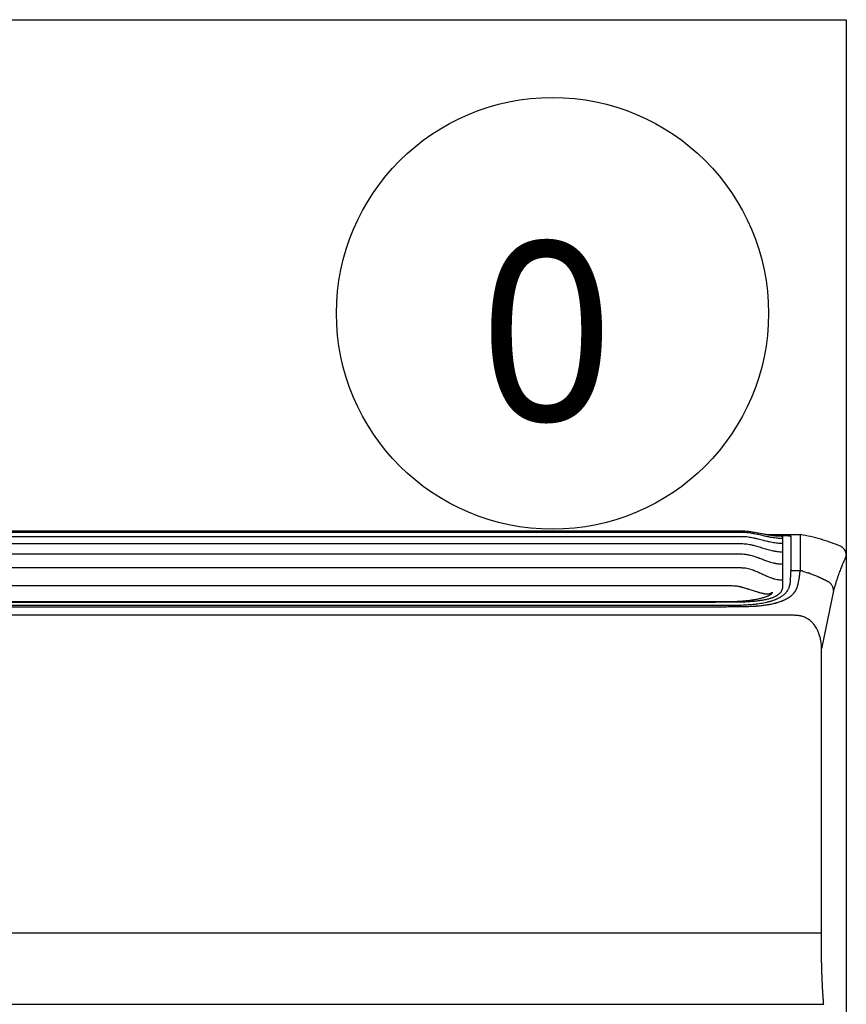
# Model space of a CAD drawing. Header units: inches. Extents: x 67073 to 287261, y -76160 to 48412.
# Tile 45 of 117: x 83806 to 83836, y -42237 to -42200. Entities that reach past the tile are written whole.
import ezdxf
from ezdxf.enums import TextEntityAlignment as Align

# ---------------------------------------------------------------- set-up
doc = ezdxf.new("R2010")
doc.units = ezdxf.units.IN
doc.header["$MEASUREMENT"] = 0
doc.layers.add('DVM_INDOOR', color=7, linetype='Continuous')
doc.layers.add('DVM_USER', color=7, linetype='Continuous')
doc.styles.add('DVM_EXPORT', font='malgun.ttf')

# ---------------------------------------------------------------- blocks, each defined once
blk = doc.blocks.new('RAC_ID_WM_AIRISE_WF_820x299x215_WF_F')
at = {"layer": 'DVM_INDOOR', "color": 0}
for p, q in [((-357.01, 0), (357.01, 0)), ((357.01, -0.8), (-357.06, -0.8)), ((357.01, -2.97), (-357.01, -2.97)), ((370.1, -1.92), (386.68, -1.92)), ((377.73, -3.01), (377.73, -28.05)), ((386.68, -1.92), (386.66, -20.02)), ((357.01, -6.63), (-357.01, -6.63)), ((357.01, -11.88), (-357.01, -11.88)), ((410, -12.35), (410, -297.49)), ((357.01, -18.82), (-357.01, -18.82)), ((381.86, -20.06), (381.86, -19.77)), ((381.86, -20.02), (386.66, -20.02)), ((-348.21, -27.72), (350.37, -27.72)), ((403.54, -30.31), (397.5, -59.76)), ((0, -36), (-353.63, -35.92)), ((353.22, -37.82), (-352.05, -37.82)), ((343.72, -36), (0, -36)), ((383.19, -42.79), (-383.2, -42.79)), ((-398.57, -239.74), (398.57, -239.74))]:
    blk.add_line(p, q, dxfattribs=at)
for points, knots in [([(357.01, 0), (357.02, 0), (357.03, 0), (357.04, 0), (357.06, 0), (357.1, 0), (357.19, 0), (357.37, 0), (357.74, -0.01), (358.05, -0.02), (358.67, -0.05), (359.08, -0.08), (360.31, -0.19), (361.12, -0.29), (362.75, -0.53), (363.56, -0.67), (365.19, -0.98), (365.99, -1.14), (367.61, -1.46), (368.42, -1.62), (370.04, -1.92), (370.85, -2.06), (372.49, -2.31), (373.3, -2.41), (374.33, -2.5), (374.54, -2.51), (374.95, -2.54), (375.16, -2.55), (375.78, -2.58), (376.19, -2.59), (376.61, -2.59)], [0, 0, 0, 0, 0.000977, 0.000977, 0.001953, 0.003906, 0.007812, 0.015625, 0.03125, 0.0625, 0.0625, 0.125, 0.125, 0.25, 0.25, 0.375, 0.375, 0.5, 0.5, 0.625, 0.625, 0.75, 0.75, 0.875, 0.875, 0.90625, 0.90625, 0.9375, 0.9375, 1, 1, 1, 1]), ([(377.73, -6.46), (377.62, -6.46), (377.51, -6.46), (377.29, -6.45), (376.96, -6.44), (376.63, -6.43), (375.97, -6.39), (375.53, -6.35), (374.23, -6.21), (373.37, -6.07), (372.08, -5.83), (371.65, -5.74), (371, -5.6), (370.79, -5.55), (370.36, -5.45), (370.15, -5.4), (369.08, -5.15), (368.23, -4.93), (366.53, -4.5), (365.68, -4.28), (364.61, -4.03), (364.4, -3.98), (363.97, -3.88), (363.75, -3.83), (363.11, -3.69), (362.68, -3.61), (361.39, -3.36), (360.53, -3.22), (359.22, -3.08), (358.79, -3.04), (357.91, -2.99), (357.47, -2.97), (357.03, -2.97)], [0, 0, 0, 0, 0.015625, 0.015625, 0.03125, 0.0625, 0.0625, 0.125, 0.125, 0.25, 0.25, 0.3125, 0.3125, 0.34375, 0.34375, 0.375, 0.375, 0.5, 0.5, 0.625, 0.625, 0.65625, 0.65625, 0.6875, 0.6875, 0.75, 0.75, 0.875, 0.875, 0.9375, 0.9375, 1, 1, 1, 1]), ([(377.73, -3.92), (377.29, -3.92), (376.85, -3.91), (375.98, -3.86), (374.68, -3.76), (373.38, -3.58), (372.09, -3.36), (371.67, -3.28), (371.02, -3.15), (370.81, -3.11), (370.38, -3.02), (369.31, -2.8), (368.25, -2.56), (366.54, -2.17), (365.69, -1.98), (364.41, -1.7), (363.77, -1.57), (363.13, -1.45), (362.7, -1.37), (362.48, -1.33), (361.4, -1.15), (360.54, -1.03), (359.24, -0.9), (358.81, -0.86), (357.94, -0.81), (357.5, -0.8), (357.06, -0.8)], [0, 0, 0, 0, 0.0625, 0.0625, 0.125, 0.25, 0.25, 0.3125, 0.3125, 0.34375, 0.34375, 0.375, 0.5, 0.5, 0.625, 0.625, 0.6875, 0.71875, 0.71875, 0.75, 0.75, 0.875, 0.875, 0.9375, 0.9375, 1, 1, 1, 1]), ([(372.76, -2.27), (372.86, -2.27), (372.96, -2.27), (373.15, -2.27), (373.24, -2.27), (373.41, -2.27), (373.67, -2.27), (373.93, -2.28), (374.45, -2.28), (374.78, -2.29), (375.44, -2.29), (375.76, -2.3), (376.24, -2.31), (376.39, -2.31), (376.59, -2.31), (376.63, -2.31), (376.7, -2.31), (376.74, -2.31), (376.86, -2.32), (376.93, -2.32), (377.3, -2.33), (377.59, -2.33), (378.14, -2.35), (378.41, -2.35), (378.91, -2.37), (379.15, -2.38), (379.44, -2.39), (379.49, -2.39), (379.61, -2.4), (379.77, -2.4), (379.92, -2.41), (380.22, -2.43), (380.4, -2.44), (380.74, -2.46), (380.89, -2.47), (381.1, -2.49), (381.16, -2.49), (381.24, -2.5), (381.25, -2.5), (381.28, -2.5), (381.33, -2.51), (381.37, -2.51), (381.5, -2.53), (381.58, -2.54), (381.72, -2.57), (381.77, -2.58), (381.84, -2.6), (381.86, -2.62), (381.86, -2.63)], [0, 0, 0, 0, 0.019385, 0.019385, 0.036896, 0.036896, 0.054407, 0.089429, 0.089429, 0.159473, 0.159473, 0.229517, 0.229517, 0.264539, 0.264539, 0.273294, 0.273294, 0.28205, 0.28205, 0.29956, 0.29956, 0.369604, 0.369604, 0.439648, 0.439648, 0.509692, 0.509692, 0.527203, 0.527203, 0.544714, 0.579736, 0.579736, 0.64978, 0.64978, 0.719824, 0.719824, 0.754846, 0.754846, 0.763602, 0.763602, 0.772357, 0.789868, 0.789868, 0.859912, 0.859912, 0.929956, 0.929956, 1, 1, 1, 1]), ([(376.87, -2.61), (376.86, -2.61), (376.85, -2.61), (376.83, -2.61), (376.79, -2.6), (376.76, -2.6), (376.7, -2.6), (376.65, -2.6), (376.61, -2.59)], [0, 0, 0, 0, 0.125, 0.125, 0.25, 0.5, 0.5, 1, 1, 1, 1]), ([(376.91, -2.61), (376.9, -2.61), (376.9, -2.61), (376.89, -2.61), (376.88, -2.61), (376.87, -2.61)], [0, 0, 0, 0, 0.041419, 0.041419, 1, 1, 1, 1]), ([(376.91, -2.61), (376.91, -2.61), (376.93, -2.61), (376.95, -2.61), (376.96, -2.61), (376.98, -2.61), (377, -2.62), (377.02, -2.62), (377.04, -2.62), (377.06, -2.62), (377.07, -2.62), (377.09, -2.62), (377.11, -2.62), (377.12, -2.63), (377.14, -2.63), (377.16, -2.63), (377.17, -2.63), (377.19, -2.63), (377.21, -2.63), (377.22, -2.63), (377.24, -2.63), (377.25, -2.64), (377.27, -2.64), (377.28, -2.64), (377.29, -2.64), (377.31, -2.64), (377.32, -2.64), (377.34, -2.64), (377.35, -2.65), (377.36, -2.65), (377.38, -2.65), (377.39, -2.65), (377.43, -2.65), (377.49, -2.66), (377.57, -2.67), (377.63, -2.69), (377.68, -2.7), (377.71, -2.71), (377.72, -2.72), (377.72, -2.73), (377.73, -2.73), (377.73, -2.73), (377.73, -2.73), (377.73, -2.74), (377.73, -2.74), (377.73, -2.74), (377.73, -2.75), (377.73, -2.75), (377.73, -2.76), (377.73, -2.76), (377.73, -2.77), (377.73, -2.78), (377.73, -2.8), (377.73, -2.82), (377.73, -2.85), (377.73, -2.88), (377.73, -2.92), (377.73, -2.96), (377.73, -2.99), (377.73, -3.01)], [0, 0, 0, 0, 0.004055, 0.008107, 0.012157, 0.016204, 0.020248, 0.02429, 0.02833, 0.032368, 0.036405, 0.040439, 0.044472, 0.048503, 0.052533, 0.056562, 0.06059, 0.064617, 0.068643, 0.072669, 0.076694, 0.080718, 0.084743, 0.088767, 0.092792, 0.096817, 0.100842, 0.104867, 0.108893, 0.11292, 0.116948, 0.120977, 0.125007, 0.156305, 0.187523, 0.218729, 0.249989, 0.28128, 0.312486, 0.321346, 0.330347, 0.3363, 0.342253, 0.348206, 0.357133, 0.366061, 0.374989, 0.390617, 0.406245, 0.414217, 0.437497, 0.467059, 0.499997, 0.560279, 0.629782, 0.708506, 0.79645, 0.893615, 1, 1, 1, 1]), ([(381.86, -2.63), (381.86, -2.74), (381.86, -2.86), (381.86, -3.12), (381.86, -3.26), (381.86, -3.57), (381.86, -3.74), (381.86, -4.11), (381.86, -4.31), (381.86, -4.52)], [0, 0, 0, 0, 0.25, 0.25, 0.5, 0.5, 0.75, 0.75, 1, 1, 1, 1]), ([(381.86, -4.53), (381.86, -4.81), (381.86, -5.13), (381.86, -5.69), (381.86, -5.98), (381.86, -6.29), (381.86, -6.51), (381.86, -6.62), (381.86, -7.65), (381.86, -8.74), (381.86, -10.16), (381.86, -10.33), (381.86, -10.65), (381.86, -11.15), (381.86, -12.38), (381.86, -13.53), (381.86, -14.55), (381.86, -14.76), (381.86, -15.18), (381.86, -15.81), (381.86, -17.35), (381.86, -18.78), (381.86, -19.77)], [0, 0, 0, 0, 0.125, 0.125, 0.1875, 0.21875, 0.21875, 0.25, 0.25, 0.5, 0.5, 0.53125, 0.53125, 0.5625, 0.625, 0.75, 0.75, 0.78125, 0.78125, 0.8125, 0.875, 1, 1, 1, 1]), ([(407.01, -7.83), (405.4, -7.15), (403.77, -6.51), (401.3, -5.62), (400.47, -5.33), (399.21, -4.92), (398.58, -4.72), (397.95, -4.53), (397.52, -4.4), (397.31, -4.34), (395.4, -3.78), (393.69, -3.34), (390.23, -2.55), (388.49, -2.21), (386.73, -1.92)], [0, 0, 0, 0, 0.25, 0.25, 0.375, 0.375, 0.4375, 0.46875, 0.46875, 0.5, 0.5, 0.75, 0.75, 1, 1, 1, 1]), ([(377.62, -10.79), (377.18, -10.78), (376.74, -10.76), (375.86, -10.7), (375.43, -10.65), (374.77, -10.56), (374.56, -10.53), (374.12, -10.46), (373.91, -10.42), (373.26, -10.3), (372.83, -10.21), (371.55, -9.92), (370.7, -9.69), (369.43, -9.33), (369.01, -9.21), (368.17, -8.96), (367.75, -8.83), (366.49, -8.44), (365.65, -8.19), (364.39, -7.82), (363.96, -7.71), (363.33, -7.54), (363.11, -7.49), (362.69, -7.38), (361.62, -7.13), (360.55, -6.93), (359.25, -6.75), (358.81, -6.71), (357.94, -6.64), (357.5, -6.63), (357.06, -6.63)], [0, 0, 0, 0, 0.0625, 0.0625, 0.125, 0.125, 0.15625, 0.15625, 0.1875, 0.1875, 0.25, 0.25, 0.375, 0.375, 0.4375, 0.4375, 0.5, 0.5, 0.625, 0.625, 0.6875, 0.6875, 0.71875, 0.71875, 0.75, 0.875, 0.875, 0.9375, 0.9375, 1, 1, 1, 1]), ([(409.16, -9.57), (409.03, -9.38), (408.89, -9.21), (408.58, -8.88), (408.41, -8.72), (408.19, -8.54), (408.14, -8.5), (408.05, -8.43), (408, -8.39), (407.85, -8.29), (407.75, -8.22), (407.45, -8.04), (407.23, -7.93), (407.01, -7.83)], [0, 0, 0, 0, 0.25, 0.25, 0.5, 0.5, 0.5625, 0.5625, 0.625, 0.625, 0.75, 0.75, 1, 1, 1, 1]), ([(410, -12.35), (410, -12.34), (410, -12.31), (410, -12.27), (410, -12.24), (410, -12.2), (410, -12.16), (410, -12.13), (409.99, -12.09), (409.99, -12.05), (409.99, -12.02), (409.99, -11.98), (409.98, -11.94), (409.98, -11.91), (409.98, -11.87), (409.97, -11.84), (409.97, -11.8), (409.97, -11.76), (409.96, -11.73), (409.96, -11.69), (409.95, -11.66), (409.95, -11.62), (409.94, -11.58), (409.94, -11.55), (409.93, -11.51), (409.92, -11.48), (409.92, -11.44), (409.91, -11.41), (409.9, -11.37), (409.9, -11.34), (409.89, -11.3), (409.88, -11.27), (409.87, -11.23), (409.87, -11.2), (409.86, -11.17), (409.85, -11.13), (409.84, -11.1), (409.83, -11.06), (409.82, -11.03), (409.81, -11), (409.8, -10.96), (409.79, -10.93), (409.78, -10.89), (409.77, -10.86), (409.76, -10.83), (409.75, -10.8), (409.74, -10.76), (409.73, -10.73), (409.72, -10.7), (409.71, -10.67), (409.7, -10.63), (409.68, -10.6), (409.67, -10.57), (409.66, -10.54), (409.65, -10.5), (409.63, -10.47), (409.62, -10.44), (409.61, -10.41), (409.6, -10.38), (409.58, -10.35), (409.57, -10.32), (409.55, -10.29), (409.54, -10.26), (409.53, -10.23), (409.51, -10.2), (409.5, -10.16), (409.48, -10.13), (409.47, -10.1), (409.45, -10.08), (409.44, -10.05), (409.42, -10.02), (409.41, -9.99), (409.39, -9.96), (409.38, -9.93), (409.36, -9.9), (409.34, -9.87), (409.33, -9.84), (409.31, -9.81), (409.29, -9.79), (409.28, -9.76), (409.26, -9.73), (409.24, -9.7), (409.23, -9.68), (409.21, -9.65), (409.19, -9.62), (409.17, -9.59), (409.16, -9.58), (409.15, -9.57)], [0, 0, 0, 0, 0.012595, 0.025171, 0.037727, 0.050263, 0.06278, 0.075276, 0.087753, 0.10021, 0.112647, 0.125065, 0.137462, 0.14984, 0.162198, 0.174537, 0.186855, 0.199154, 0.211433, 0.223693, 0.235932, 0.248152, 0.260352, 0.272532, 0.284692, 0.296833, 0.308954, 0.321055, 0.333136, 0.345197, 0.357239, 0.369261, 0.381263, 0.393246, 0.405208, 0.417151, 0.429074, 0.440977, 0.452861, 0.464724, 0.476568, 0.488392, 0.500197, 0.511981, 0.523746, 0.535491, 0.547216, 0.558921, 0.570607, 0.582273, 0.593919, 0.605545, 0.617152, 0.628738, 0.640305, 0.651852, 0.66338, 0.674887, 0.686375, 0.697843, 0.709291, 0.72072, 0.732128, 0.743517, 0.754886, 0.766236, 0.777565, 0.788875, 0.800165, 0.811435, 0.822685, 0.833916, 0.845127, 0.856318, 0.867489, 0.87864, 0.889772, 0.900884, 0.911976, 0.923048, 0.934101, 0.945133, 0.956146, 0.967139, 0.978113, 0.989066, 1, 1, 1, 1]), ([(373.43, -16.43), (373.08, -16.35), (372.74, -16.26), (372.05, -16.06), (371.71, -15.96), (370.69, -15.64), (370.01, -15.41), (368.67, -14.92), (368, -14.67), (367, -14.29), (366.49, -14.11), (365.99, -13.92), (365.66, -13.8), (365.49, -13.73), (364.65, -13.43), (363.98, -13.2), (362.62, -12.77), (361.94, -12.58), (360.9, -12.34), (360.56, -12.26), (359.86, -12.13), (359.51, -12.07), (358.8, -11.98), (358.45, -11.94), (357.73, -11.89), (357.37, -11.88), (357.01, -11.88)], [0, 0, 0, 0, 0.0625, 0.0625, 0.125, 0.125, 0.25, 0.25, 0.375, 0.375, 0.4375, 0.46875, 0.46875, 0.5, 0.5, 0.625, 0.625, 0.75, 0.75, 0.8125, 0.8125, 0.875, 0.875, 0.9375, 0.9375, 1, 1, 1, 1]), ([(410, -12.35), (409.89, -12.7), (409.75, -13.06), (409.52, -13.63), (409.44, -13.83), (409.27, -14.23), (409.18, -14.44), (408.98, -14.88), (408.88, -15.1), (408.72, -15.46), (408.67, -15.58), (408.56, -15.83), (408.5, -15.96), (408.33, -16.35), (408.21, -16.63), (408.02, -17.07), (407.96, -17.22), (407.83, -17.52), (407.77, -17.68), (407.43, -18.5), (407.14, -19.22), (406.53, -20.84), (406.21, -21.74), (405.69, -23.25), (405.52, -23.77), (405.29, -24.46), (405.25, -24.6), (405.16, -24.89), (405.11, -25.03), (404.97, -25.47), (404.69, -26.36), (404.4, -27.32), (404.11, -28.32), (403.96, -28.83), (403.78, -29.45), (403.7, -29.72), (403.65, -29.9), (403.63, -29.99), (403.6, -30.09)], [0, 0, 0, 0, 0.125, 0.125, 0.1875, 0.1875, 0.25, 0.25, 0.3125, 0.3125, 0.34375, 0.34375, 0.375, 0.375, 0.4375, 0.4375, 0.46875, 0.46875, 0.5, 0.5, 0.625, 0.625, 0.75, 0.75, 0.8125, 0.8125, 0.828125, 0.828125, 0.84375, 0.84375, 0.875, 0.9375, 0.9375, 0.96875, 0.984375, 0.992188, 0.992188, 1, 1, 1, 1]), ([(377.73, -25.04), (377.5, -25.04), (377.27, -25.03), (376.81, -25.01), (376.59, -24.99), (375.91, -24.92), (375.47, -24.85), (374.58, -24.67), (374.14, -24.57), (373.59, -24.42), (373.48, -24.39), (373.26, -24.33), (373.15, -24.29), (372.82, -24.19), (371.74, -23.84), (370.68, -23.42), (369.01, -22.7), (368.19, -22.32), (366.53, -21.55), (365.71, -21.17), (364.46, -20.63), (364.04, -20.45), (363.4, -20.2), (363.19, -20.12), (362.76, -19.96), (362.55, -19.89), (361.9, -19.67), (361.47, -19.53), (360.6, -19.3), (360.16, -19.19), (359.27, -19.02), (358.83, -18.95), (358.15, -18.87), (357.93, -18.86), (357.47, -18.83), (357.24, -18.82), (357.01, -18.82)], [0, 0, 0, 0, 0.03125, 0.03125, 0.0625, 0.0625, 0.125, 0.125, 0.1875, 0.1875, 0.203125, 0.203125, 0.21875, 0.21875, 0.25, 0.375, 0.375, 0.5, 0.5, 0.625, 0.625, 0.6875, 0.6875, 0.71875, 0.71875, 0.75, 0.75, 0.8125, 0.8125, 0.875, 0.875, 0.9375, 0.9375, 0.96875, 0.96875, 1, 1, 1, 1]), ([(377.73, -16.98), (377.36, -16.98), (377, -16.96), (376.28, -16.91), (375.92, -16.88), (375.21, -16.78), (374.85, -16.72), (374.32, -16.62), (374.14, -16.59), (373.79, -16.51), (373.61, -16.47), (373.43, -16.43)], [0, 0, 0, 0, 0.25, 0.25, 0.5, 0.5, 0.75, 0.75, 0.875, 0.875, 1, 1, 1, 1]), ([(385.33, -28.08), (385.36, -27.98), (385.4, -27.8), (385.47, -27.53), (385.53, -27.26), (385.57, -27.08), (385.64, -26.81), (385.68, -26.63), (385.76, -26.27), (385.79, -26.1), (385.87, -25.74), (385.9, -25.57), (385.97, -25.22), (386.01, -25.05), (386.07, -24.7), (386.1, -24.53), (386.16, -24.19), (386.19, -24.03), (386.25, -23.69), (386.27, -23.52), (386.32, -23.19), (386.34, -23.03), (386.39, -22.7), (386.41, -22.54), (386.45, -22.21), (386.47, -22.05), (386.51, -21.73), (386.53, -21.57), (386.56, -21.26), (386.57, -21.1), (386.61, -20.63), (386.63, -20.33), (386.66, -20.02)], [0, 0, 0, 0, 0.03125, 0.0625, 0.09375, 0.125, 0.125, 0.1875, 0.1875, 0.25, 0.25, 0.3125, 0.3125, 0.375, 0.375, 0.4375, 0.4375, 0.5, 0.5, 0.5625, 0.5625, 0.625, 0.625, 0.6875, 0.6875, 0.75, 0.75, 0.8125, 0.8125, 0.875, 0.875, 1, 1, 1, 1]), ([(391.69, -21.7), (391.66, -21.69), (391.53, -21.65), (391.32, -21.57), (391.05, -21.47), (390.78, -21.37), (390.6, -21.31), (390.51, -21.27)], [0, 0, 0, 0, 0.079654, 0.309747, 0.539837, 0.769921, 1, 1, 1, 1]), ([(403.54, -30.31), (403.54, -30.3), (403.54, -30.28), (403.54, -30.24), (403.54, -30.2), (403.54, -30.16), (403.54, -30.11), (403.53, -30.06), (403.53, -30.01), (403.53, -29.95), (403.52, -29.9), (403.52, -29.83), (403.51, -29.77), (403.5, -29.7), (403.5, -29.64), (403.48, -29.56), (403.47, -29.49), (403.46, -29.41), (403.45, -29.33), (403.43, -29.25), (403.41, -29.17), (403.39, -29.08), (403.31, -28.78), (403.16, -28.34), (402.9, -27.82), (402.68, -27.46), (402.53, -27.25), (402.43, -27.13), (402.35, -27.03), (402.23, -26.9), (402.07, -26.72), (401.86, -26.51), (401.59, -26.28), (401.35, -26.12), (401.19, -26.01), (401.12, -25.97), (401.06, -25.93), (401, -25.9), (400.95, -25.87), (400.9, -25.84), (400.87, -25.82), (400.83, -25.8), (400.8, -25.79), (400.77, -25.77), (400.74, -25.75), (400.7, -25.73), (400.67, -25.72), (400.64, -25.7), (400.61, -25.69), (400.59, -25.67), (400.56, -25.66), (400.52, -25.64), (400.47, -25.61), (400.41, -25.58), (400.35, -25.55), (400.29, -25.52), (400.23, -25.49), (400.17, -25.45), (400.11, -25.42), (400.04, -25.39), (399.98, -25.36), (399.91, -25.32), (399.85, -25.29), (399.72, -25.22), (399.53, -25.12), (399.27, -24.99), (399.01, -24.86), (398.75, -24.74), (398.49, -24.61), (398.23, -24.48), (397.97, -24.36), (397.71, -24.24), (397.45, -24.11), (397.19, -23.99), (396.93, -23.87), (396.66, -23.75), (396.4, -23.63), (396.14, -23.52), (395.95, -23.44), (395.86, -23.4), (391.69, -21.7)], [0, 0, 0, 0, 0.00317, 0.0066, 0.01029, 0.014241, 0.018452, 0.022923, 0.027654, 0.032646, 0.037899, 0.043411, 0.049184, 0.055218, 0.061511, 0.068065, 0.074879, 0.081953, 0.089287, 0.096882, 0.104737, 0.112854, 0.12123, 0.187031, 0.239313, 0.278052, 0.303235, 0.309091, 0.320211, 0.336594, 0.35824, 0.385151, 0.417324, 0.454742, 0.462527, 0.469744, 0.476392, 0.482471, 0.487982, 0.492925, 0.496436, 0.499885, 0.503272, 0.506598, 0.509862, 0.513065, 0.516207, 0.519287, 0.522306, 0.525264, 0.52816, 0.530996, 0.536922, 0.542924, 0.549, 0.555152, 0.56138, 0.567682, 0.57406, 0.580513, 0.587042, 0.593646, 0.600325, 0.60708, 0.63317, 0.659261, 0.685354, 0.711446, 0.73754, 0.763633, 0.789726, 0.81582, 0.841913, 0.868006, 0.894099, 0.920193, 0.946285, 0.972378, 0.998471, 1, 1, 1, 1]), ([(350.37, -27.72), (350.47, -27.72), (350.56, -27.72), (350.75, -27.72), (350.84, -27.72), (350.93, -27.72)], [0, 0, 0, 0, 0.5, 0.5, 1, 1, 1, 1]), ([(350.93, -27.72), (351.04, -27.71), (351.15, -27.71), (351.37, -27.72), (351.7, -27.72), (352.02, -27.73), (352.68, -27.76), (353.11, -27.79), (353.55, -27.83)], [0, 0, 0, 0, 0.125, 0.125, 0.25, 0.5, 0.5, 1, 1, 1, 1]), ([(353.55, -27.83), (354.16, -27.89), (354.77, -27.98), (355.68, -28.14), (355.98, -28.2), (356.43, -28.3), (356.58, -28.34), (356.88, -28.41), (357.02, -28.45), (357.17, -28.49)], [0, 0, 0, 0, 0.5, 0.5, 0.75, 0.75, 0.875, 0.875, 1, 1, 1, 1]), ([(377.73, -28.05), (377.73, -28.08), (377.73, -28.12), (377.73, -28.19), (377.73, -28.25), (377.72, -28.31), (377.72, -28.36), (377.72, -28.44), (377.72, -28.53), (377.71, -28.65), (377.69, -28.82), (377.66, -29.02), (377.62, -29.27), (377.55, -29.56), (377.44, -29.89), (377.28, -30.27), (377.09, -30.63), (376.88, -30.98), (376.64, -31.3), (376.38, -31.6), (376.09, -31.89), (375.77, -32.17), (375.42, -32.45), (375.02, -32.73), (374.57, -33), (374.09, -33.27), (373.57, -33.52), (372.97, -33.78), (372.26, -34.05), (371.44, -34.32), (370.57, -34.56), (369.72, -34.77), (368.91, -34.94), (368.15, -35.09), (367.35, -35.23), (366.52, -35.36), (365.62, -35.48), (364.65, -35.6), (363.6, -35.71), (362.51, -35.81), (361.7, -35.87), (361.19, -35.91), (361, -35.92), (360.8, -35.93), (360.6, -35.95), (360.4, -35.96), (360.2, -35.97), (360, -35.98), (359.79, -35.99), (359.59, -36), (359.38, -36.01), (359.17, -36.02), (358.96, -36.03), (358.75, -36.04), (358.54, -36.05), (358.32, -36.06), (358.11, -36.07), (357.89, -36.08), (357.67, -36.09), (357.45, -36.09), (357.23, -36.1), (357.09, -36.11), (357.01, -36.11)], [0, 0, 0, 0, 0.006458, 0.012417, 0.017875, 0.022834, 0.027293, 0.031253, 0.041728, 0.052145, 0.062505, 0.08377, 0.104603, 0.125012, 0.157772, 0.1895, 0.220234, 0.250014, 0.276268, 0.301853, 0.326809, 0.351182, 0.375018, 0.400748, 0.426035, 0.450954, 0.475583, 0.500005, 0.53121, 0.562496, 0.5934, 0.624979, 0.64888, 0.673282, 0.698235, 0.723788, 0.749985, 0.779733, 0.810453, 0.842191, 0.874989, 0.880592, 0.886229, 0.891899, 0.897605, 0.903344, 0.909119, 0.914928, 0.920772, 0.926652, 0.932567, 0.938517, 0.944503, 0.950524, 0.956582, 0.962675, 0.968805, 0.974971, 0.981173, 0.987412, 0.993688, 1, 1, 1, 1]), ([(357.17, -28.49), (357.37, -28.54), (357.57, -28.59), (357.86, -28.67), (357.96, -28.7), (358.15, -28.76), (358.25, -28.78), (358.73, -28.92), (359.12, -29.04), (359.6, -29.19), (359.69, -29.22), (359.89, -29.27), (359.98, -29.3), (360.27, -29.39), (360.46, -29.45), (361.02, -29.63), (361.4, -29.75), (362.14, -29.99), (362.51, -30.11), (363.23, -30.35), (363.6, -30.47), (364.31, -30.69), (364.67, -30.81), (365.2, -30.96), (365.37, -31.02), (365.63, -31.09), (365.72, -31.12), (365.89, -31.17), (365.98, -31.19), (366.41, -31.31), (366.75, -31.4), (367.25, -31.52), (367.41, -31.56), (367.66, -31.61), (367.74, -31.63), (367.9, -31.66), (367.98, -31.68), (368.38, -31.75), (368.69, -31.8), (369.29, -31.87), (369.58, -31.89), (370.13, -31.9), (370.4, -31.89), (370.69, -31.86), (370.72, -31.86), (370.78, -31.85), (370.87, -31.84), (370.96, -31.82), (371.14, -31.79), (371.26, -31.76), (371.48, -31.7), (371.59, -31.66), (371.79, -31.58), (371.89, -31.54), (372.08, -31.44), (372.17, -31.39), (372.31, -31.3), (372.37, -31.25), (372.44, -31.2), (372.47, -31.17), (372.49, -31.16), (372.5, -31.16), (372.5, -31.15), (372.51, -31.15), (372.51, -31.14), (372.51, -31.14)], [0, 0, 0, 0, 0.03125, 0.03125, 0.046875, 0.046875, 0.0625, 0.0625, 0.125, 0.125, 0.140625, 0.140625, 0.15625, 0.15625, 0.1875, 0.1875, 0.25, 0.25, 0.3125, 0.3125, 0.375, 0.375, 0.4375, 0.4375, 0.46875, 0.46875, 0.484375, 0.484375, 0.5, 0.5, 0.5625, 0.5625, 0.59375, 0.59375, 0.609375, 0.609375, 0.625, 0.625, 0.6875, 0.6875, 0.75, 0.75, 0.8125, 0.8125, 0.820312, 0.820312, 0.828125, 0.84375, 0.84375, 0.875, 0.875, 0.90625, 0.90625, 0.9375, 0.9375, 0.96875, 0.96875, 0.984375, 0.992187, 0.996094, 0.996094, 0.998047, 0.999023, 0.999023, 1, 1, 1, 1]), ([(362.43, -38.18), (362.85, -38.16), (363.26, -38.14), (363.79, -38.11), (363.89, -38.1), (364.1, -38.09), (364.2, -38.08), (364.51, -38.06), (364.72, -38.05), (365.13, -38.02), (365.34, -38), (365.75, -37.96), (365.95, -37.95), (366.56, -37.89), (366.96, -37.84), (367.75, -37.75), (368.15, -37.7), (368.93, -37.59), (369.32, -37.53), (369.9, -37.44), (370.1, -37.41), (370.48, -37.35), (370.67, -37.31), (370.96, -37.26), (371.05, -37.24), (371.24, -37.21), (371.33, -37.19), (371.62, -37.14), (371.8, -37.1), (372.36, -36.99), (372.72, -36.91), (373.43, -36.75), (373.78, -36.66), (374.29, -36.53), (374.46, -36.48), (374.79, -36.39), (374.96, -36.34), (375.45, -36.2), (375.77, -36.1), (376.39, -35.89), (376.7, -35.79), (377.14, -35.62), (377.29, -35.57), (377.47, -35.49), (377.51, -35.48), (377.58, -35.45), (377.69, -35.41), (377.79, -35.36), (378, -35.28), (378.14, -35.22), (378.41, -35.1), (378.54, -35.04), (378.93, -34.86), (379.17, -34.74), (379.53, -34.55), (379.65, -34.49), (379.88, -34.36), (379.99, -34.3), (380.32, -34.11), (380.53, -33.98), (380.84, -33.78), (381.03, -33.65), (381.23, -33.52), (381.41, -33.39), (381.5, -33.32), (381.68, -33.19), (381.77, -33.12), (381.94, -32.98), (382.03, -32.91), (382.2, -32.78), (382.28, -32.71), (382.4, -32.61), (382.43, -32.57), (382.51, -32.5), (382.55, -32.47), (382.66, -32.36), (382.73, -32.29), (382.87, -32.16), (382.94, -32.09), (383.08, -31.95), (383.14, -31.88), (383.34, -31.67), (383.46, -31.53), (383.81, -31.12), (384.03, -30.84), (384.26, -30.49), (384.3, -30.42), (384.39, -30.28), (384.43, -30.21), (384.55, -30.01), (384.63, -29.87), (384.73, -29.66), (384.77, -29.59), (384.84, -29.45), (384.87, -29.38), (384.96, -29.18), (385.02, -29.04), (385.1, -28.83), (385.12, -28.76), (385.17, -28.62), (385.19, -28.56), (385.26, -28.35), (385.3, -28.21), (385.33, -28.08)], [0, 0, 0, 0, 0.03125, 0.03125, 0.039063, 0.039063, 0.046875, 0.046875, 0.0625, 0.0625, 0.078125, 0.078125, 0.09375, 0.09375, 0.125, 0.125, 0.15625, 0.15625, 0.1875, 0.1875, 0.203125, 0.203125, 0.21875, 0.21875, 0.226563, 0.226563, 0.234375, 0.234375, 0.25, 0.25, 0.28125, 0.28125, 0.3125, 0.3125, 0.328125, 0.328125, 0.34375, 0.34375, 0.375, 0.375, 0.40625, 0.40625, 0.421875, 0.421875, 0.425781, 0.425781, 0.429688, 0.4375, 0.4375, 0.453125, 0.453125, 0.46875, 0.46875, 0.5, 0.5, 0.515625, 0.515625, 0.53125, 0.53125, 0.5625, 0.5625, 0.578125, 0.59375, 0.59375, 0.609375, 0.609375, 0.625, 0.625, 0.640625, 0.640625, 0.65625, 0.65625, 0.664063, 0.664063, 0.671875, 0.671875, 0.6875, 0.6875, 0.703125, 0.703125, 0.71875, 0.71875, 0.75, 0.75, 0.8125, 0.8125, 0.828125, 0.828125, 0.84375, 0.84375, 0.875, 0.875, 0.890625, 0.890625, 0.90625, 0.90625, 0.9375, 0.9375, 0.953125, 0.953125, 0.96875, 0.96875, 1, 1, 1, 1]), ([(381.55, -25.57), (381.53, -25.92), (381.5, -26.26), (381.43, -26.79), (381.4, -26.97), (381.34, -27.32), (381.31, -27.5), (381.18, -28.04), (381.08, -28.4), (380.88, -28.94), (380.81, -29.13), (380.64, -29.49), (380.55, -29.67), (380.36, -30.04), (380.25, -30.23), (380.07, -30.51), (379.98, -30.65), (379.88, -30.79), (379.81, -30.88), (379.78, -30.93), (379.6, -31.16), (379.45, -31.34), (379.2, -31.62), (379.11, -31.71), (378.94, -31.9), (378.84, -31.99), (378.56, -32.26), (378.35, -32.44), (377.91, -32.8), (377.67, -32.98), (377.16, -33.33), (376.89, -33.51), (376.53, -33.72), (376.45, -33.77), (376.34, -33.83), (376.3, -33.85), (376.23, -33.89), (376.19, -33.91), (376, -34.02), (375.84, -34.1), (375.52, -34.27), (375.18, -34.43), (374.84, -34.59), (374.3, -34.82), (373.93, -34.97), (373.16, -35.26), (372.75, -35.4), (372.12, -35.61), (371.8, -35.7), (371.46, -35.8), (371.3, -35.85), (371.24, -35.86), (371.13, -35.89), (371.07, -35.91), (370.79, -35.99), (370.56, -36.05), (370.3, -36.11), (370.28, -36.12), (370.25, -36.12)], [0, 0, 0, 0, 0.097293, 0.097293, 0.145939, 0.145939, 0.194586, 0.194586, 0.291878, 0.291878, 0.340525, 0.340525, 0.389171, 0.389171, 0.437818, 0.437818, 0.462141, 0.474303, 0.474303, 0.486464, 0.486464, 0.535111, 0.535111, 0.559434, 0.559434, 0.583757, 0.583757, 0.632403, 0.632403, 0.68105, 0.68105, 0.729696, 0.729696, 0.741858, 0.741858, 0.747939, 0.747939, 0.754019, 0.754019, 0.778343, 0.778343, 0.802666, 0.826989, 0.826989, 0.875635, 0.875635, 0.924282, 0.924282, 0.948605, 0.960767, 0.960767, 0.966847, 0.966847, 0.972928, 0.972928, 0.997251, 0.997251, 1, 1, 1, 1]), ([(370.17, -33.14), (369.91, -33.25), (369.64, -33.35), (369.08, -33.54), (368.8, -33.64), (367.92, -33.92), (367.32, -34.09), (366.05, -34.41), (365.4, -34.56), (364.38, -34.77), (364.03, -34.83), (363.51, -34.93), (363.33, -34.96), (363.07, -35), (362.98, -35.02), (362.8, -35.05), (361.99, -35.18), (361.18, -35.3), (359.71, -35.48), (358.97, -35.56), (357.46, -35.7), (356.71, -35.75), (355.18, -35.85), (354.41, -35.89), (353.63, -35.92)], [0, 0, 0, 0, 0.0625, 0.0625, 0.125, 0.125, 0.25, 0.25, 0.375, 0.375, 0.4375, 0.4375, 0.46875, 0.46875, 0.484375, 0.484375, 0.5, 0.625, 0.625, 0.75, 0.75, 0.875, 0.875, 1, 1, 1, 1]), ([(372.53, -31.14), (372.53, -31.15), (372.52, -31.15), (372.52, -31.16), (372.52, -31.16), (372.51, -31.17), (372.51, -31.17), (372.5, -31.18), (372.5, -31.19), (372.5, -31.2), (372.49, -31.21), (372.49, -31.22), (372.48, -31.23), (372.47, -31.26), (372.47, -31.27), (372.45, -31.32), (372.43, -31.37), (372.36, -31.5), (372.31, -31.59), (372.24, -31.7), (372.23, -31.72), (372.19, -31.77), (372.15, -31.83), (372.09, -31.9), (371.98, -32.03), (371.89, -32.12), (371.77, -32.22), (371.75, -32.25), (371.7, -32.29), (371.67, -32.31), (371.59, -32.37), (371.54, -32.41), (371.36, -32.54), (371.24, -32.62), (370.97, -32.77), (370.82, -32.85), (370.51, -33), (370.35, -33.07), (370.17, -33.14)], [0, 0, 0, 0, 0.003906, 0.003906, 0.007812, 0.007812, 0.015625, 0.015625, 0.023437, 0.023437, 0.03125, 0.03125, 0.046875, 0.046875, 0.0625, 0.0625, 0.125, 0.125, 0.25, 0.25, 0.28125, 0.28125, 0.3125, 0.375, 0.375, 0.5, 0.5, 0.53125, 0.53125, 0.5625, 0.5625, 0.625, 0.625, 0.75, 0.75, 0.875, 0.875, 1, 1, 1, 1]), ([(357.01, -36.11), (356.98, -36.11), (356.9, -36.11), (356.79, -36.11), (356.68, -36.12), (356.57, -36.12), (356.46, -36.12), (356.35, -36.13), (356.24, -36.13), (356.12, -36.13), (356.01, -36.14), (355.9, -36.14), (355.78, -36.14), (355.67, -36.14), (355.56, -36.15), (355.44, -36.15), (355.33, -36.15), (355.21, -36.15), (355.1, -36.15), (354.98, -36.16), (354.87, -36.16), (354.75, -36.16), (354.64, -36.16), (354.52, -36.16), (354.4, -36.16), (354.28, -36.17), (354.17, -36.17), (354.05, -36.17), (353.93, -36.17), (353.81, -36.17), (353.58, -36.17), (353.22, -36.18), (352.86, -36.18), (352.61, -36.18), (352.48, -36.18), (352.37, -36.18), (352.26, -36.18), (352.18, -36.18), (352.1, -36.18), (352, -36.18), (351.83, -36.18), (351.56, -36.18), (351.21, -36.18), (350.8, -36.18), (350.18, -36.18), (348.94, -36.18), (346.73, -36.18), (344.86, -36.18), (343.72, -36.18)], [0, 0, 0, 0, 0.008302, 0.016626, 0.024972, 0.033341, 0.041733, 0.050147, 0.058584, 0.067044, 0.075526, 0.084032, 0.09256, 0.101111, 0.109684, 0.118281, 0.126901, 0.135543, 0.144209, 0.152898, 0.16161, 0.170345, 0.179103, 0.187884, 0.196689, 0.205516, 0.214367, 0.223242, 0.23214, 0.241061, 0.250005, 0.285485, 0.321432, 0.331992, 0.341584, 0.350206, 0.357859, 0.364542, 0.370257, 0.375002, 0.387035, 0.407869, 0.437503, 0.465953, 0.500003, 0.57788, 0.744546, 1, 1, 1, 1]), ([(344.36, -38.41), (344.74, -38.41), (345.12, -38.41), (345.87, -38.41), (346.25, -38.41), (347, -38.42), (347.38, -38.41), (347.94, -38.41), (348.13, -38.41), (348.51, -38.41), (348.69, -38.41), (349.26, -38.41), (349.64, -38.41), (350.39, -38.4), (350.77, -38.4), (351.52, -38.4), (351.9, -38.4), (352.46, -38.39), (352.65, -38.39), (353.03, -38.39), (353.21, -38.39), (354.16, -38.38), (354.91, -38.37), (356.04, -38.35), (356.41, -38.34), (357.17, -38.33), (357.54, -38.32), (358.29, -38.31), (358.67, -38.3), (359.42, -38.28), (359.8, -38.27), (360.55, -38.25), (360.93, -38.23), (361.68, -38.21), (362.05, -38.19), (362.43, -38.18)], [0, 0, 0, 0, 0.0625, 0.0625, 0.125, 0.125, 0.1875, 0.1875, 0.21875, 0.21875, 0.25, 0.25, 0.3125, 0.3125, 0.375, 0.375, 0.4375, 0.4375, 0.46875, 0.46875, 0.5, 0.5, 0.625, 0.625, 0.6875, 0.6875, 0.75, 0.75, 0.8125, 0.8125, 0.875, 0.875, 0.9375, 0.9375, 1, 1, 1, 1]), ([(350.39, -35.99), (350.21, -36), (350.03, -36), (349.67, -36), (349.49, -36), (349.13, -36), (348.95, -36), (348.58, -36), (348.4, -36), (348.22, -36)], [0, 0, 0, 0, 0.25, 0.25, 0.5, 0.5, 0.75, 0.75, 1, 1, 1, 1]), ([(353.63, -35.92), (353.36, -35.93), (353.09, -35.94), (352.55, -35.96), (352.28, -35.97), (351.74, -35.98), (351.47, -35.98), (351.06, -35.99), (350.93, -35.99), (350.66, -35.99), (350.52, -35.99), (350.39, -35.99)], [0, 0, 0, 0, 0.25, 0.25, 0.5, 0.5, 0.75, 0.75, 0.875, 0.875, 1, 1, 1, 1]), ([(370.25, -36.12), (370.04, -36.18), (369.84, -36.23), (369.15, -36.38), (368.67, -36.48), (367.68, -36.68), (367.18, -36.76), (366.16, -36.93), (365.64, -37.01), (364.98, -37.1), (364.85, -37.11), (364.59, -37.15), (364.19, -37.2), (363.79, -37.24), (362.99, -37.33), (362.45, -37.38), (361.37, -37.48), (360.83, -37.52), (359.75, -37.6), (359.21, -37.63), (357.57, -37.72), (356.47, -37.76), (354.65, -37.8), (353.94, -37.81), (353.22, -37.82)], [0, 0, 0, 0, 0.041296, 0.041296, 0.13441, 0.13441, 0.227525, 0.227525, 0.320639, 0.320639, 0.343917, 0.343917, 0.367196, 0.413753, 0.413753, 0.506867, 0.506867, 0.599981, 0.599981, 0.693096, 0.693096, 0.879324, 0.879324, 1, 1, 1, 1]), ([(386.56, -43.05), (386.29, -43), (386.01, -42.95), (385.59, -42.9), (385.45, -42.89), (385.17, -42.86), (385.02, -42.85), (384.74, -42.83), (384.6, -42.82), (384.32, -42.81), (384.18, -42.8), (383.76, -42.79), (383.47, -42.79), (383.19, -42.79)], [0, 0, 0, 0, 0.25, 0.25, 0.375, 0.375, 0.5, 0.5, 0.625, 0.625, 0.75, 0.75, 1, 1, 1, 1]), ([(397.5, -59.76), (397.5, -59.53), (397.49, -59.3), (397.48, -58.85), (397.47, -58.63), (397.43, -57.95), (397.39, -57.51), (397.28, -56.62), (397.22, -56.17), (397.06, -55.29), (396.97, -54.85), (396.76, -53.98), (396.64, -53.54), (396.47, -53), (396.44, -52.89), (396.37, -52.68), (396.33, -52.57), (396.22, -52.25), (396.15, -52.04), (395.91, -51.4), (395.73, -50.99), (395.35, -50.17), (395.15, -49.77), (394.71, -48.98), (394.47, -48.6), (394.16, -48.13), (394.06, -47.99), (393.96, -47.85), (393.89, -47.76), (393.86, -47.72), (393.69, -47.49), (393.55, -47.31), (393.11, -46.79), (392.81, -46.46), (392.17, -45.83), (391.83, -45.53), (391.38, -45.18), (391.24, -45.08), (391.11, -44.98), (391.01, -44.91), (390.97, -44.88), (390.73, -44.72), (390.54, -44.6), (389.96, -44.25), (389.56, -44.04), (388.74, -43.67), (388.32, -43.51), (387.67, -43.31), (387.45, -43.25), (387.18, -43.18), (387.12, -43.17), (387.01, -43.14), (386.84, -43.11), (386.68, -43.07), (386.56, -43.05)], [0, 0, 0, 0, 0.03125, 0.03125, 0.0625, 0.0625, 0.125, 0.125, 0.1875, 0.1875, 0.25, 0.25, 0.3125, 0.3125, 0.328125, 0.328125, 0.34375, 0.34375, 0.375, 0.375, 0.4375, 0.4375, 0.5, 0.5, 0.5625, 0.5625, 0.578125, 0.585938, 0.585938, 0.59375, 0.59375, 0.625, 0.625, 0.6875, 0.6875, 0.75, 0.75, 0.765625, 0.773438, 0.773438, 0.78125, 0.78125, 0.8125, 0.8125, 0.875, 0.875, 0.9375, 0.9375, 0.96875, 0.96875, 0.976563, 0.976563, 0.984375, 1, 1, 1, 1]), ([(398.57, -239.74), (398.53, -239.13), (398.48, -238.51), (398.39, -237.26), (398.34, -236.63), (398.25, -235.36), (398.21, -234.71), (398.13, -233.39), (398.08, -232.72), (398.02, -231.69), (398, -231.17), (397.97, -230.64), (397.95, -230.38), (397.95, -230.29), (397.94, -230.11), (397.9, -229.31), (397.86, -228.5), (397.79, -227.04), (397.76, -226.3), (397.7, -224.8), (397.68, -224.04), (397.63, -222.49), (397.6, -221.71), (397.56, -220.12), (397.54, -219.32), (397.52, -218.1), (397.51, -217.59), (397.5, -217.07), (397.5, -216.86), (397.49, -216.76), (397.49, -216.45), (397.49, -216.24), (397.47, -215.21), (397.46, -214.37), (397.44, -212.71), (397.43, -211.88), (397.42, -210.62), (397.42, -210.2), (397.42, -209.37), (397.42, -208.95), (397.41, -208.11), (397.41, -207.69), (397.41, -206.85), (397.41, -206.43), (397.41, -205.59), (397.41, -205.17), (397.41, -204.32), (397.41, -203.9), (397.41, -203.48)], [0, 0, 0, 0, 0.0625, 0.0625, 0.125, 0.125, 0.1875, 0.1875, 0.25, 0.25, 0.28125, 0.296875, 0.296875, 0.304687, 0.304687, 0.3125, 0.375, 0.375, 0.4375, 0.4375, 0.5, 0.5, 0.5625, 0.5625, 0.625, 0.625, 0.65625, 0.664062, 0.664062, 0.671875, 0.671875, 0.6875, 0.6875, 0.75, 0.75, 0.8125, 0.8125, 0.84375, 0.84375, 0.875, 0.875, 0.90625, 0.90625, 0.9375, 0.9375, 0.96875, 0.96875, 1, 1, 1, 1])]:
    blk.add_open_spline(points, degree=3, knots=knots, dxfattribs=at)
for points, degree in [([(376.61, -2.59), (376.61, -2.59), (376.61, -2.59), (376.61, -2.59)], 3), ([(381.86, -4.52), (381.86, -4.52), (381.86, -4.53), (381.86, -4.53)], 3), ([(381.86, -20.02), (381.76, -21.74), (381.65, -23.59), (381.55, -25.57)], 3), ([(387.67, -20.32), (387.37, -20.23), (387.06, -20.13), (386.75, -20.03)], 3), ([(387.67, -20.32), (388.62, -20.62), (389.57, -20.94), (390.51, -21.27)], 3), ([(-343.72, -36.18), (0, -36.18)], 1), ([(-46.19, -38.41), (83.99, -38.41), (214.18, -38.41), (344.36, -38.41)], 3), ([(0, -36.18), (343.72, -36.18)], 1), ([(348.22, -36), (346.72, -36), (345.22, -36), (343.72, -36)], 3), ([(397.41, -203.48), (397.44, -155.57), (397.47, -107.67), (397.5, -59.76)], 3), ([(-397.41, -203.48), (397.41, -203.48)], 1)]:
    blk.add_open_spline(points, degree=degree, dxfattribs=at)
blk = doc.blocks.new('DVM_DIAGRAM_SYSTEM1')
at = {"color": 254}
blk.add_lwpolyline([(4626.7, -1170), (5226.7, -1170), (5226.7, -1770), (4626.7, -1770)], close=True, dxfattribs=at)
at = {"color": 7}
blk.add_circle((5117.9, -1278.8), 80, dxfattribs=at)
at = {"color": 7, "xscale": 0.73170731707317, "yscale": 0.73170731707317, "zscale": 0.73170731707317}
blk.add_blockref('RAC_ID_WM_AIRISE_WF_820x299x215_WF_F', (4926.7, -1359.38), dxfattribs=at)
at = {"color": 7, "style": 'DVM_EXPORT'}
blk.add_text('0', height=66.5, dxfattribs=at).set_placement((5090.95, -1252.2), align=Align.TOP_LEFT)

msp = doc.modelspace()

# ---------------------------------------------------------------- block references
at = {"layer": 'DVM_USER', "xscale": 0.1000000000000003, "yscale": 0.1000000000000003, "zscale": 0.1000000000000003}
msp.add_blockref('DVM_DIAGRAM_SYSTEM1', (83313.637, -42083.072, 0), dxfattribs=at)

doc.saveas('drawing.dxf')
